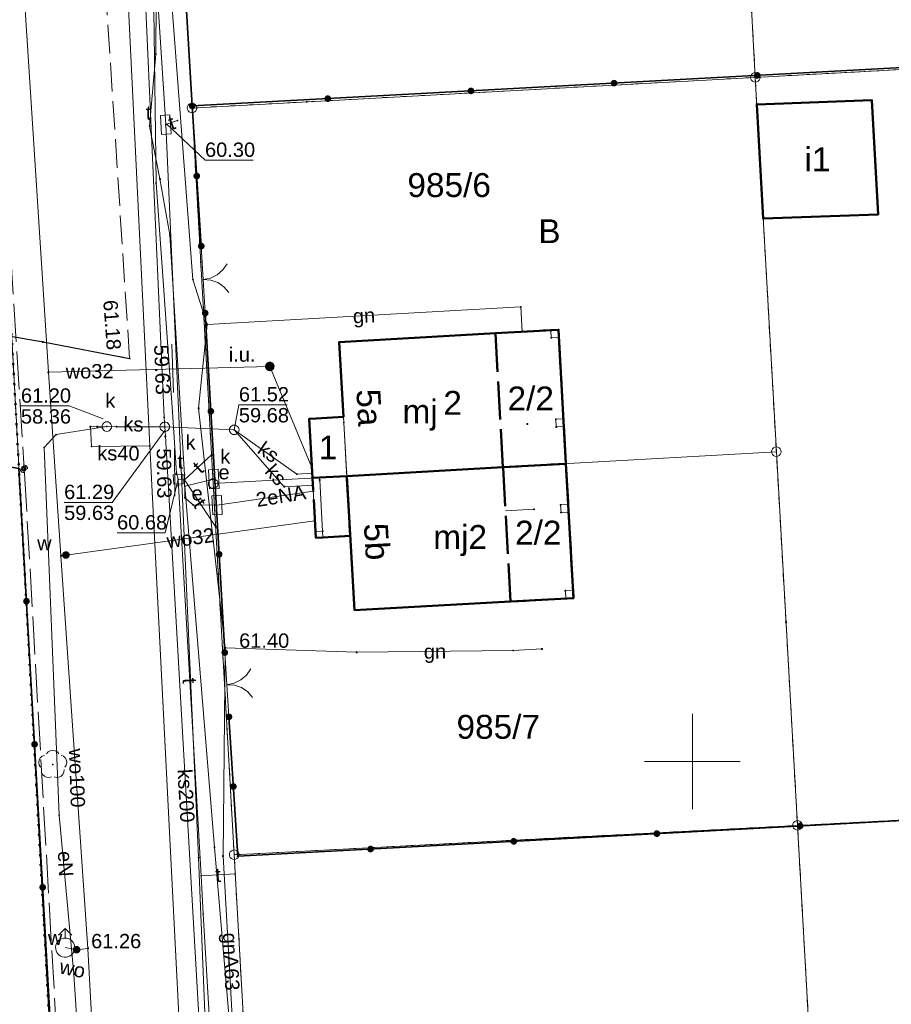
# Model space of a CAD drawing. Header units: millimetres. Extents: x 6421400 to 6424255, y 5791334 to 5793836.
# Tile 82 of 101: x 6422915 to 6422960, y 5792737 to 5792789. Entities that reach past the tile are written whole.
import ezdxf
from ezdxf.enums import TextEntityAlignment as Align

# ---------------------------------------------------------------- set-up
doc = ezdxf.new("R2010")
doc.units = ezdxf.units.MM
for name, pattern in [('KROPK2', [1, 0.05, -0.95]), ('PRZER1-1', [1, 0.5, -0.5]), ('PRZER3-1', [2, 1.5, -0.5]), ('PRZER4-1', [2.5, 2, -0.5])]:
    doc.linetypes.add(name, pattern=pattern)
doc.layers.get('0').update_dxf_attribs({"color": 252})
for name, color, linetype, lineweight in [('GEPADR_O', 252, 'Continuous', 18), ('GEPPGD', 252, 'Continuous', 18), ('GESBLO', 252, 'Continuous', 18), ('GESBLO_O', 252, 'Continuous', 18), ('GESBZN', 252, 'Continuous', 35), ('GESBZN_O', 252, 'Continuous', 35), ('GESBZO', 7, 'Continuous', 35), ('GESBZO_O', 252, 'Continuous', 35), ('GESDZI', 252, 'Continuous', 18), ('GESDZI_O', 252, 'Continuous', 18), ('GESIPP', 252, 'Continuous', 13), ('GESJAE', 252, 'Continuous', 35), ('GESUZY', 252, 'Continuous', 18), ('GESUZY_O', 252, 'Continuous', 18), ('GSLINN', 252, 'Continuous', 18), ('GSLKBR', 252, 'Continuous', 18), ('GSLKOG', 252, 'Continuous', 25), ('GSLKRW', 252, 'Continuous', 25), ('GSPPRB', 252, 'Continuous', 18), ('GSPRDL', 252, 'Continuous', 18), ('GSSKOA', 252, 'Continuous', 18), ('GULENN', 252, 'Continuous', 18), ('GULENN_O', 252, 'Continuous', 18), ('GULGNP', 252, 'Continuous', 18), ('GULGNP_O', 252, 'Continuous', 18), ('GULKSP', 252, 'Continuous', 18), ('GULKSP_O', 252, 'Continuous', 18), ('GULTPR', 252, 'Continuous', 18), ('GULTPR_O', 252, 'Continuous', 18), ('GULWOP', 252, 'Continuous', 18), ('GULWOP_O', 252, 'Continuous', 18), ('GUPESE', 252, 'Continuous', 18), ('GUPESE_O', 252, 'Continuous', 18), ('GUPKSD', 252, 'Continuous', 18), ('GUPKSD_O', 252, 'Continuous', 18), ('GUPTSD', 252, 'Continuous', 18), ('GUPTSD_O', 252, 'Continuous', 18), ('GUPWDT', 252, 'Continuous', 18), ('GZLENN', 252, 'Continuous', 18), ('GZPISL', 252, 'Continuous', 18), ('Ramka sekcyjna', 252, 'Continuous', 18)]:
    doc.layers.add(name, color=color, linetype=linetype, lineweight=lineweight)
for name, color, linetype in [('GSPWPN', 252, 'Continuous'), ('GSPWPS', 252, 'Continuous'), ('GSPWPS_O', 252, 'Continuous'), ('GUPKSH', 252, 'Continuous'), ('GUPKSH_O', 252, 'Continuous'), ('GUPTSH', 252, 'Continuous'), ('GUPTSH_O', 252, 'Continuous'), ('GUPWSH', 252, 'Continuous'), ('GUPWSH_O', 252, 'Continuous'), ('GUPWUI', 252, 'Continuous'), ('GUPWUI_O', 252, 'Continuous'), ('GUPWZA', 252, 'Continuous'), ('GUPWZA_O', 252, 'Continuous'), ('xref', 252, 'Continuous')]:
    doc.layers.add(name, color=color, linetype=linetype)
doc.styles.add('Arial', font='arial.ttf')

# ---------------------------------------------------------------- blocks, each defined once
blk = doc.blocks.new('GSPRDL1')
blk.add_hatch(color=0).paths.add_polyline_path([(-0.045, 0), (-0.042798, -0.013906), (-0.036406, -0.02645), (-0.02645, -0.036406), (-0.013906, -0.042798), (0, -0.045), (0.013906, -0.042798), (0.02645, -0.036406), (0.036406, -0.02645), (0.042798, -0.013906), (0.045, 0), (0.042798, 0.013906), (0.036406, 0.02645), (0.02645, 0.036406), (0.013906, 0.042798), (0, 0.045), (-0.013906, 0.042798), (-0.02645, 0.036406), (-0.036406, 0.02645), (-0.042798, 0.013906)])
at = {"color": 0}
for points in [[(-0.646351, 0.068773), (-0.677512, 0.194901), (-0.663766, 0.324092), (-0.606763, 0.440839), (-0.513345, 0.531129), (-0.394725, 0.584125), (-0.265141, 0.593465)], [(-0.134326, 0.635969), (-0.024001, 0.70458), (0.103115, 0.731429), (0.231763, 0.713292), (0.346501, 0.652348), (0.433559, 0.55591), (0.482485, 0.435555)], [(0.563333, 0.324277), (0.662679, 0.240553), (0.727494, 0.127956), (0.75, 0), (0.727494, -0.127956), (0.662679, -0.240553), (0.563333, -0.324277)], [(-0.265141, -0.593465), (-0.394725, -0.584125), (-0.513345, -0.531129), (-0.606763, -0.440839), (-0.663766, -0.324092), (-0.677512, -0.194901), (-0.646351, -0.068773)], [(0.482485, -0.435555), (0.433559, -0.55591), (0.346501, -0.652348), (0.231763, -0.713292), (0.103115, -0.731429), (-0.024001, -0.70458), (-0.134326, -0.635969)]]:
    blk.add_lwpolyline(points, dxfattribs=at)
blk = doc.blocks.new('GSLKOG2')
blk.add_hatch(color=0).paths.add_polyline_path([(0, 0.175), (-0.045293, 0.169037), (-0.0875, 0.151554), (-0.123744, 0.123744), (-0.151554, 0.0875), (-0.169037, 0.045293), (-0.175, 0), (-0.169037, -0.045293), (-0.151554, -0.0875), (-0.123744, -0.123744), (-0.0875, -0.151554), (-0.045293, -0.169037), (0, -0.175), (0.045293, -0.169037), (0.0875, -0.151554), (0.123744, -0.123744), (0.151554, -0.0875), (0.169037, -0.045293), (0.175, 0), (0.169037, 0.045293), (0.151554, 0.0875), (0.123744, 0.123744), (0.0875, 0.151554), (0.045293, 0.169037)])
blk = doc.blocks.new('GSLKOG1')
blk.add_hatch(color=0).paths.add_polyline_path([(0, 0.175), (-0.045293, 0.169037), (-0.0875, 0.151554), (-0.123744, 0.123744), (-0.151554, 0.0875), (-0.169037, 0.045293), (-0.175, 0), (-0.169037, -0.045293), (-0.151554, -0.0875), (-0.123744, -0.123744), (-0.0875, -0.151554), (-0.045293, -0.169037), (0, -0.175), (0.045293, -0.169037), (0.0875, -0.151554), (0.123744, -0.123744), (0.151554, -0.0875), (0.169037, -0.045293), (0.175, 0), (0.169037, 0.045293), (0.151554, 0.0875), (0.123744, 0.123744), (0.0875, 0.151554), (0.045293, 0.169037)])
blk = doc.blocks.new('GSLKBR1')
at = {"color": 0}
for points in [[(0, 0), (-0.051111, -0.388229), (-0.200962, -0.75), (-0.43934, -1.06066), (-0.75, -1.299038)], [(0.75, -1.299038), (0.43934, -1.06066), (0.200962, -0.75), (0.051111, -0.388229), (0, 0)]]:
    blk.add_lwpolyline(points, dxfattribs=at)
blk = doc.blocks.new('GSPWPN1')
blk.add_hatch(color=0).paths.add_polyline_path([(0, 0.045), (-0.011647, 0.043467), (-0.0225, 0.038971), (-0.03182, 0.03182), (-0.038971, 0.0225), (-0.043467, 0.011647), (-0.045, 0), (-0.043467, -0.011647), (-0.038971, -0.0225), (-0.03182, -0.03182), (-0.0225, -0.038971), (-0.011647, -0.043467), (0, -0.045), (0.011647, -0.043467), (0.0225, -0.038971), (0.03182, -0.03182), (0.038971, -0.0225), (0.043467, -0.011647), (0.045, 0), (0.043467, 0.011647), (0.038971, 0.0225), (0.03182, 0.03182), (0.0225, 0.038971), (0.011647, 0.043467)])
blk = doc.blocks.new('GSPWPS1')
blk.add_hatch(color=0).paths.add_polyline_path([(0, 0.045), (-0.011647, 0.043467), (-0.0225, 0.038971), (-0.03182, 0.03182), (-0.038971, 0.0225), (-0.043467, 0.011647), (-0.045, 0), (-0.043467, -0.011647), (-0.038971, -0.0225), (-0.03182, -0.03182), (-0.0225, -0.038971), (-0.011647, -0.043467), (0, -0.045), (0.011647, -0.043467), (0.0225, -0.038971), (0.03182, -0.03182), (0.038971, -0.0225), (0.043467, -0.011647), (0.045, 0), (0.043467, 0.011647), (0.038971, 0.0225), (0.03182, 0.03182), (0.0225, 0.038971), (0.011647, 0.043467)])
blk = doc.blocks.new('GUPKSH1')
blk.add_hatch(color=0).paths.add_polyline_path([(0, 0.045), (-0.011647, 0.043467), (-0.0225, 0.038971), (-0.03182, 0.03182), (-0.038971, 0.0225), (-0.043467, 0.011647), (-0.045, 0), (-0.043467, -0.011647), (-0.038971, -0.0225), (-0.03182, -0.03182), (-0.0225, -0.038971), (-0.011647, -0.043467), (0, -0.045), (0.011647, -0.043467), (0.0225, -0.038971), (0.03182, -0.03182), (0.038971, -0.0225), (0.043467, -0.011647), (0.045, 0), (0.043467, 0.011647), (0.038971, 0.0225), (0.03182, 0.03182), (0.0225, 0.038971), (0.011647, 0.043467)])
blk = doc.blocks.new('GUPTSH1')
blk.add_hatch(color=0).paths.add_polyline_path([(0, 0.045), (-0.011647, 0.043467), (-0.0225, 0.038971), (-0.03182, 0.03182), (-0.038971, 0.0225), (-0.043467, 0.011647), (-0.045, 0), (-0.043467, -0.011647), (-0.038971, -0.0225), (-0.03182, -0.03182), (-0.0225, -0.038971), (-0.011647, -0.043467), (0, -0.045), (0.011647, -0.043467), (0.0225, -0.038971), (0.03182, -0.03182), (0.038971, -0.0225), (0.043467, -0.011647), (0.045, 0), (0.043467, 0.011647), (0.038971, 0.0225), (0.03182, 0.03182), (0.0225, 0.038971), (0.011647, 0.043467)])
blk = doc.blocks.new('GUPWSH1')
blk.add_hatch(color=0).paths.add_polyline_path([(0, 0.045), (-0.011647, 0.043467), (-0.0225, 0.038971), (-0.03182, 0.03182), (-0.038971, 0.0225), (-0.043467, 0.011647), (-0.045, 0), (-0.043467, -0.011647), (-0.038971, -0.0225), (-0.03182, -0.03182), (-0.0225, -0.038971), (-0.011647, -0.043467), (0, -0.045), (0.011647, -0.043467), (0.0225, -0.038971), (0.03182, -0.03182), (0.038971, -0.0225), (0.043467, -0.011647), (0.045, 0), (0.043467, 0.011647), (0.038971, 0.0225), (0.03182, 0.03182), (0.0225, 0.038971), (0.011647, 0.043467)])
blk = doc.blocks.new('GUPWZA1')
blk.add_hatch(color=0).paths.add_polyline_path([(0, 0.2), (-0.051764, 0.193185), (-0.1, 0.173205), (-0.141421, 0.141421), (-0.173205, 0.1), (-0.193185, 0.051764), (-0.2, 0), (-0.193185, -0.051764), (-0.173205, -0.1), (-0.141421, -0.141421), (-0.1, -0.173205), (-0.051764, -0.193185), (0, -0.2), (0.051764, -0.193185), (0.1, -0.173205), (0.141421, -0.141421), (0.173205, -0.1), (0.193185, -0.051764), (0.2, 0), (0.193185, 0.051764), (0.173205, 0.1), (0.141421, 0.141421), (0.1, 0.173205), (0.051764, 0.193185)])
blk = doc.blocks.new('GUPWDT1')
at = {"color": 0}
blk.add_lwpolyline([(0.5, 0), (0.492404, -0.086824), (0.469846, -0.17101), (0.433013, -0.25), (0.383022, -0.321394), (0.321394, -0.383022), (0.25, -0.433013), (0.17101, -0.469846), (0.086824, -0.492404), (0, -0.5), (-0.086824, -0.492404), (-0.17101, -0.469846), (-0.25, -0.433013), (-0.32743, -0.377875), (-0.393027, -0.309079), (-0.444418, -0.229113), (-0.479746, -0.140866), (-0.497736, -0.047528), (-0.497736, 0.047528), (-0.479746, 0.140866), (-0.444418, 0.229113), (-0.393027, 0.309079), (-0.32743, 0.377875), (-0.25, 0.433013), (-0.163534, 0.4725), (-0.071157, 0.494911), (0.023791, 0.499434), (0.117879, 0.485906), (0.207708, 0.454816), (0.290028, 0.407288), (0.361867, 0.34504), (0.420627, 0.27032), (0.464184, 0.185831), (0.490964, 0.094626)], close=True, dxfattribs=at)
for points in [[(0.5, 0), (1, 0)], [(0.646447, 0.353553), (1, 0), (0.646447, -0.353553)]]:
    blk.add_lwpolyline(points, dxfattribs=at)
blk = doc.blocks.new('GUPWUI1')
blk.add_hatch(color=0).paths.add_polyline_path([(0, 0.25), (-0.064705, 0.241481), (-0.125, 0.216506), (-0.176777, 0.176777), (-0.216506, 0.125), (-0.241481, 0.064705), (-0.25, 0), (-0.241481, -0.064705), (-0.216506, -0.125), (-0.176777, -0.176777), (-0.125, -0.216506), (-0.064705, -0.241481), (0, -0.25), (0.064705, -0.241481), (0.125, -0.216506), (0.176777, -0.176777), (0.216506, -0.125), (0.241481, -0.064705), (0.25, 0), (0.241481, 0.064705), (0.216506, 0.125), (0.176777, 0.176777), (0.125, 0.216506), (0.064705, 0.241481)])
blk = doc.blocks.new('GUPKSD1_1')
at = {"color": 0}
blk.add_lwpolyline([(0.25, 0), (0.241481, -0.064705), (0.216506, -0.125), (0.176777, -0.176777), (0.125, -0.216506), (0.064705, -0.241481), (0, -0.25), (-0.064705, -0.241481), (-0.125, -0.216506), (-0.176777, -0.176777), (-0.216506, -0.125), (-0.241481, -0.064705), (-0.25, 0), (-0.241481, 0.064705), (-0.216506, 0.125), (-0.176777, 0.176777), (-0.125, 0.216506), (-0.064705, 0.241481), (0, 0.25), (0.064705, 0.241481), (0.125, 0.216506), (0.176777, 0.176777), (0.216506, 0.125), (0.241481, 0.064705)], close=True, dxfattribs=at)
blk = doc.blocks.new('GUPESE1')
at = {"color": 0}
blk.add_lwpolyline([(-0.5, -0.25), (-0.5, 0.25), (0.5, 0.25), (0.5, -0.25)], close=True, dxfattribs=at)
blk = doc.blocks.new('GUPTSD1_3')
at = {"color": 0}
blk.add_lwpolyline([(0.5, 0.25), (0.5, -0.25), (-0.5, -0.25), (-0.5, 0.25)], close=True, dxfattribs=at)
blk = doc.blocks.new('GUPTSD1_2')
at = {"color": 0}
blk.add_lwpolyline([(-0.25, 0.25), (-0.25, -0.25), (0.25, -0.25), (0.25, 0.25)], close=True, dxfattribs=at)
blk = doc.blocks.new('GZPISL1')
at = {"color": 0}
for points in [[(-0.2, 0), (-0.193185, 0.051764), (-0.173205, 0.1), (-0.141421, 0.141421), (-0.1, 0.173205), (-0.051764, 0.193185), (0, 0.2)], [(0.2, 0), (0.193185, -0.051764), (0.173205, -0.1), (0.141421, -0.141421), (0.1, -0.173205), (0.051764, -0.193185), (0, -0.2)]]:
    blk.add_lwpolyline(points, dxfattribs=at)
at = {"color": 7, "lineweight": 50, "true_color": 0xffffff}
blk.add_lwpolyline([(0, 0.1), (-0.030902, 0.095106), (-0.058779, 0.080902), (-0.080902, 0.058779), (-0.095106, 0.030902), (-0.1, 0), (-0.095106, -0.030902), (-0.080902, -0.058779), (-0.058779, -0.080902), (-0.030902, -0.095106), (0, -0.1), (0.030902, -0.095106), (0.058779, -0.080902), (0.080902, -0.058779), (0.095106, -0.030902), (0.1, 0), (0.095106, 0.030902), (0.080902, 0.058779), (0.058779, 0.080902), (0.030902, 0.095106)], close=True, dxfattribs=at)
blk = doc.blocks.new('GSPPRB0')
at = {"color": 0, "lineweight": 18}
blk.add_lwpolyline([(-0.007955, 0.0225), (0.007955, 0.0225), (0.0225, 0.007955), (0.0225, -0.007955), (0.007955, -0.0225), (-0.007955, -0.0225), (-0.0225, -0.007955), (-0.0225, 0.007955)], close=True, dxfattribs=at)
blk = doc.blocks.new('GEPPGD1_1')
at = {"color": 0}
blk.add_lwpolyline([(0.25, 0), (0.237764, -0.077254), (0.202254, -0.146946), (0.146946, -0.202254), (0.077254, -0.237764), (0, -0.25), (-0.077254, -0.237764), (-0.146946, -0.202254), (-0.202254, -0.146946), (-0.237764, -0.077254), (-0.25, 0), (-0.237764, 0.077254), (-0.202254, 0.146946), (-0.146946, 0.202254), (-0.077254, 0.237764), (0, 0.25), (0.077254, 0.237764), (0.146946, 0.202254), (0.202254, 0.146946), (0.237764, 0.077254)], close=True, dxfattribs=at)
blk = doc.blocks.new('GEPPGD1_2')
blk.add_hatch(color=0).paths.add_polyline_path([(-0.045, 0), (-0.042798, -0.013906), (-0.036406, -0.02645), (-0.02645, -0.036406), (-0.013906, -0.042798), (0, -0.045), (0.013906, -0.042798), (0.02645, -0.036406), (0.036406, -0.02645), (0.042798, -0.013906), (0.045, 0), (0.042798, 0.013906), (0.036406, 0.02645), (0.02645, 0.036406), (0.013906, 0.042798), (0, 0.045), (-0.013906, 0.042798), (-0.02645, 0.036406), (-0.036406, 0.02645), (-0.042798, 0.013906)])
blk = doc.blocks.new('G$CC51CC4AD')
at = {"layer": 'GESBLO', "linetype": 'Continuous', "lineweight": 18, "elevation": 10.26}
for points in [[(6422931.92, 5792764.938), (6422931.747, 5792768.033), (6422931.528, 5792771.948), (6422939.699, 5792772.409), (6422942.995, 5792772.594), (6422943.386, 5792765.585), (6422940.091, 5792765.399)], [(6422929.954, 5792767.925), (6422930.324, 5792767.949), (6422931.747, 5792768.033), (6422931.763, 5792767.742), (6422931.907, 5792765.158), (6422931.92, 5792764.938), (6422930.126, 5792764.838)]]:
    blk.add_lwpolyline(points, close=True, dxfattribs=at)
at = {"layer": 'GESBZN', "linetype": 'PRZER4-1', "lineweight": 50, "elevation": 10.26}
for points in [[(6422940.091, 5792765.399), (6422939.699, 5792772.409), (6422942.995, 5792772.594), (6422943.386, 5792765.585)], [(6422943.779, 5792758.552), (6422940.482, 5792758.37), (6422940.091, 5792765.399), (6422943.386, 5792765.585)], [(6422932.098, 5792761.814), (6422930.671, 5792761.73), (6422930.3, 5792761.707), (6422930.126, 5792764.838), (6422931.92, 5792764.938), (6422931.927, 5792764.808), (6422932.081, 5792762.125)]]:
    blk.add_lwpolyline(points, close=True, dxfattribs=at)
at = {"layer": 'GESBZO', "linetype": 'Continuous', "lineweight": 50, "elevation": 10.26}
for points in [[(6422959.393, 5792784.606), (6422959.718, 5792778.624), (6422953.702, 5792778.422), (6422953.365, 5792784.383)], [(6422931.92, 5792764.938), (6422930.496, 5792764.859), (6422930.126, 5792764.838), (6422929.954, 5792767.925), (6422930.324, 5792767.949), (6422931.747, 5792768.033), (6422931.528, 5792771.948), (6422939.699, 5792772.409), (6422942.995, 5792772.594), (6422943.386, 5792765.585), (6422940.091, 5792765.399)], [(6422932.321, 5792757.919), (6422931.92, 5792764.938), (6422940.091, 5792765.399), (6422943.386, 5792765.585), (6422943.779, 5792758.552), (6422940.482, 5792758.37)]]:
    blk.add_lwpolyline(points, close=True, dxfattribs=at)
at = {"layer": 'GESDZI', "linetype": 'Continuous', "lineweight": 18, "elevation": 10.3}
for points in [[(6422795.341, 5792905.438), (6422908.081, 5792885.793), (6422911.194, 5792830.604), (6422917.26, 5792719.89), (6422863.06, 5792716.73), (6422822.73, 5792724.17), (6422811.63, 5792724.79), (6422810.34, 5792698.25), (6422801.082, 5792696.382), (6422784.98, 5792698.5), (6422786.28, 5792726.3), (6422688.8, 5792730.98), (6422628.77, 5792742.38), (6422626.228, 5792743.45), (6422630.461, 5792804.26), (6422635.086, 5792870.721), (6422635.545, 5792889.65), (6422641.575, 5792889.501), (6422641.844, 5792899.611), (6422635.964, 5792905.63), (6422636.303, 5792918.88), (6422638.343, 5792930.71), (6422642.952, 5792933.93)], [(6422921.253, 5792829.964), (6422921.574, 5792824.324), (6422923.826, 5792784.195), (6422924.93, 5792764.546), (6422926.028, 5792745.126), (6422928.33, 5792704.407), (6422930.432, 5792667.178), (6422930.7, 5792662.85), (6422931.68, 5792645.92), (6422924.71, 5792645.76), (6422925.4, 5792633.4), (6422926.98, 5792605.35), (6422927.796, 5792589.549), (6422924.816, 5792589.219), (6422920.66, 5792661.95), (6422917.26, 5792719.89), (6422911.194, 5792830.604), (6422908.081, 5792885.793), (6422907.81, 5792890.473), (6422917.97, 5792887.063)], [(6422979.445, 5792787.217), (6422953.285, 5792785.796), (6422951.13, 5792826.1), (6422977, 5792827.57)], [(6422923.826, 5792784.195), (6422921.574, 5792824.324), (6422951.13, 5792826.1), (6422953.285, 5792785.796)], [(6422984.877, 5792748.178), (6422955.497, 5792746.657), (6422954.39, 5792766.208), (6422953.285, 5792785.796), (6422979.445, 5792787.217), (6422982.625, 5792787.397)], [(6422954.39, 5792766.208), (6422953.285, 5792785.796), (6422923.826, 5792784.195), (6422924.93, 5792764.546), (6422931.92, 5792764.938), (6422940.091, 5792765.399)], [(6422955.497, 5792746.657), (6422926.028, 5792745.126), (6422924.93, 5792764.546), (6422931.92, 5792764.938), (6422940.091, 5792765.399), (6422954.39, 5792766.208)], [(6422987.189, 5792707.739), (6422957.779, 5792706.078), (6422955.497, 5792746.657), (6422984.877, 5792748.178)], [(6422957.779, 5792706.078), (6422928.33, 5792704.407), (6422926.028, 5792745.126), (6422955.497, 5792746.657)]]:
    blk.add_lwpolyline(points, close=True, dxfattribs=at)
at = {"layer": 'GESIPP', "linetype": 'Continuous', "lineweight": 18, "elevation": 10.26}
for points in [[(6422942.596, 5792772.572), (6422942.618, 5792772.173), (6422943.018, 5792772.195), (6422942.995, 5792772.594)], [(6422942.856, 5792767.908), (6422942.878, 5792767.508), (6422943.278, 5792767.531), (6422943.256, 5792767.93)], [(6422943.106, 5792763.433), (6422943.128, 5792763.034), (6422943.527, 5792763.056), (6422943.505, 5792763.456)], [(6422930.282, 5792762.027), (6422930.656, 5792762.051), (6422930.671, 5792761.73), (6422930.3, 5792761.707)], [(6422943.356, 5792758.939), (6422943.379, 5792758.529), (6422943.779, 5792758.552), (6422943.756, 5792758.961)]]:
    blk.add_lwpolyline(points, close=True, dxfattribs=at)
at = {"layer": 'GESJAE', "linetype": 'KROPK2', "lineweight": 50, "elevation": 10.3}
for points in [[(6423006.455, 5792570.633), (6423008.574, 5792590.403), (6422993.894, 5792585.312), (6422941.465, 5792591.08), (6422934.755, 5792590.33), (6422927.796, 5792589.549), (6422924.816, 5792589.219), (6422920.66, 5792661.95), (6422917.26, 5792719.89), (6422911.194, 5792830.604)], [(6422840.351, 5792905.8), (6422907.81, 5792890.473), (6422908.081, 5792885.793), (6422911.194, 5792830.604), (6422917.26, 5792719.89), (6422920.66, 5792661.95), (6422924.816, 5792589.219), (6422926.976, 5792582.57)]]:
    blk.add_lwpolyline(points, dxfattribs=at)
at = {"layer": 'GESUZY', "linetype": 'PRZER1-1', "lineweight": 18, "elevation": 10.18}
for points in [[(6422750.482, 5792703.054), (6422711.322, 5792708.222), (6422624.574, 5792719.673), (6422626.228, 5792743.45), (6422630.461, 5792804.26), (6422635.086, 5792870.721), (6422635.545, 5792889.65), (6422641.575, 5792889.501), (6422641.844, 5792899.611), (6422635.964, 5792905.63), (6422636.303, 5792918.88), (6422638.343, 5792930.71), (6422642.952, 5792933.93), (6422691.625, 5792924.83), (6422795.341, 5792905.438), (6422908.081, 5792885.793), (6422911.194, 5792830.604), (6422917.26, 5792719.89), (6422810.34, 5792698.25), (6422801.082, 5792696.382)], [(6422930.432, 5792667.178), (6422934.74, 5792663.32), (6422930.7, 5792662.85), (6422931.68, 5792645.92), (6422924.71, 5792645.76), (6422925.4, 5792633.4), (6422926.98, 5792605.35), (6422927.796, 5792589.549), (6422924.816, 5792589.219), (6422920.66, 5792661.95), (6422917.26, 5792719.89), (6422911.194, 5792830.604), (6422908.081, 5792885.793), (6422907.81, 5792890.473), (6422917.97, 5792887.063), (6422921.253, 5792829.964), (6422922.673, 5792804.73), (6422923.826, 5792784.195), (6422925.427, 5792755.758), (6422926.028, 5792745.126), (6422928.33, 5792704.407)], [(6422953.285, 5792785.796), (6422951.13, 5792826.1), (6422921.574, 5792824.324), (6422921.253, 5792829.964), (6422922.673, 5792804.73), (6422923.826, 5792784.195)], [(6422953.285, 5792785.796), (6422979.445, 5792787.217), (6422977, 5792827.57), (6422951.13, 5792826.1)], [(6422954.896, 5792757.279), (6422955.497, 5792746.657), (6422984.877, 5792748.178), (6422984.267, 5792758.796), (6422982.625, 5792787.397), (6422979.445, 5792787.217), (6422953.285, 5792785.796)], [(6422925.427, 5792755.758), (6422926.028, 5792745.126), (6422955.497, 5792746.657), (6422954.896, 5792757.279), (6422953.285, 5792785.796), (6422923.826, 5792784.195)], [(6422955.497, 5792746.657), (6422957.779, 5792706.078), (6422987.189, 5792707.739), (6422984.877, 5792748.178)], [(6422955.497, 5792746.657), (6422926.028, 5792745.126), (6422928.33, 5792704.407), (6422957.779, 5792706.078)]]:
    blk.add_lwpolyline(points, close=True, dxfattribs=at)
at = {"layer": 'GSLINN', "linetype": 'Continuous', "lineweight": 18, "elevation": 10.3}
blk.add_lwpolyline([(6422930.496, 5792764.859), (6422930.504, 5792764.728), (6422930.656, 5792762.051), (6422930.282, 5792762.027), (6422930.126, 5792764.838)], close=True, dxfattribs=at)
at = {"layer": 'GSLKBR', "linetype": 'Continuous', "lineweight": 18, "elevation": 10.18}
for points in [[(6422924.513, 5792773.467), (6422924.308, 5792776.972)], [(6422925.757, 5792752.337), (6422925.538, 5792755.702)]]:
    blk.add_lwpolyline(points, dxfattribs=at)
at = {"layer": 'GSLKOG', "linetype": 'Continuous', "lineweight": 35, "elevation": 10.18}
for points in [[(6422922.132, 5792812.723), (6422923.832, 5792784.303)], [(6422982.95, 5792787.5), (6422923.832, 5792784.303)], [(6422923.832, 5792784.303), (6422924.308, 5792776.972)], [(6422924.513, 5792773.467), (6422925.538, 5792755.702)], [(6422921.55, 5792644.69), (6422918.952, 5792691.545), (6422914.771, 5792765.333), (6422903.923, 5792767.232)], [(6422925.757, 5792752.337), (6422926.214, 5792745.046), (6422985.05, 5792748.21)]]:
    blk.add_lwpolyline(points, dxfattribs=at)
at = {"layer": 'GSLKRW', "linetype": 'Continuous', "lineweight": 25, "elevation": 10.18}
blk.add_lwpolyline([(6422901.94, 5792829.929), (6422907.274, 5792829.501), (6422909.812, 5792828.254), (6422911.294, 5792826.706), (6422911.922, 5792824.934), (6422914, 5792801.298), (6422913.849, 5792798.52), (6422912.78, 5792796.409), (6422910.953, 5792794.442), (6422908.132, 5792793.353), (6422900.229, 5792792.778), (6422896.648, 5792775.308), (6422906.022, 5792773.705), (6422916.033, 5792771.952), (6422920.559, 5792771.088)], dxfattribs=at)
at = {"layer": 'GSSKOA', "linetype": 'PRZER3-1', "lineweight": 18, "elevation": 10.18}
blk.add_lwpolyline([(6422901.94, 5792829.929), (6422907.274, 5792829.501), (6422909.812, 5792828.254), (6422911.294, 5792826.706), (6422911.922, 5792824.934), (6422914, 5792801.298), (6422913.849, 5792798.52), (6422912.78, 5792796.409), (6422910.953, 5792794.442), (6422908.132, 5792793.353), (6422900.229, 5792792.778), (6422896.648, 5792775.308), (6422906.022, 5792773.705), (6422916.033, 5792771.952), (6422920.559, 5792771.088), (6422916.518, 5792833.363), (6422918.369, 5792849.764), (6422919.926, 5792850.116), (6422921.335, 5792862.594)], dxfattribs=at)
at = {"layer": 'GULENN', "linetype": 'Continuous', "lineweight": 18, "elevation": 10.18}
for points in [[(6422921.764, 5792823.784), (6422921.014, 5792823.734), (6422920.414, 5792823.134), (6422920.474, 5792817.464), (6422921.125, 5792808.794), (6422921.295, 5792800.704), (6422921.965, 5792792.625), (6422921.926, 5792787.015), (6422921.606, 5792783.245), (6422922.146, 5792780.485), (6422922.666, 5792777.555), (6422923.427, 5792764.995), (6422923.447, 5792763.805), (6422923.887, 5792763.425), (6422925.132, 5792763.414)], [(6422922.042, 5792660.867), (6422921.561, 5792678.487), (6422917.648, 5792738.875), (6422916.878, 5792747.195), (6422916.087, 5792766.435), (6422916.717, 5792767.105), (6422919.367, 5792767.525)], [(6422924.964, 5792764.776), (6422923.447, 5792764.403), (6422925.002, 5792745.509), (6422926.707, 5792725.551), (6422927.262, 5792704.534), (6422928.285, 5792691.581), (6422929.188, 5792691.431)], [(6422930.165, 5792764.14), (6422925.132, 5792763.414)]]:
    blk.add_lwpolyline(points, dxfattribs=at)
at = {"layer": 'GULGNP', "linetype": 'Continuous', "lineweight": 18, "elevation": 10.18}
for points in [[(6422930.232, 5792662.878), (6422928.887, 5792682.11), (6422927.74, 5792704.357), (6422925.448, 5792745.056), (6422925.563, 5792755.952), (6422924.167, 5792768.485), (6422924.613, 5792772.875), (6422923.866, 5792775.225), (6422922.746, 5792789.885), (6422920.437, 5792823.159), (6422920.874, 5792823.504), (6422920.743, 5792831.674), (6422924.832, 5792858.524), (6422928.361, 5792881.954), (6422929.13, 5792885.424), (6422930.733, 5792898.099)], [(6422924.613, 5792772.875), (6422941.025, 5792773.785), (6422941.096, 5792772.487)], [(6422941.721, 5792763.198), (6422940.218, 5792763.116)], [(6422925.563, 5792755.952), (6422932.441, 5792755.716), (6422940.625, 5792755.806), (6422942.127, 5792755.889)]]:
    blk.add_lwpolyline(points, dxfattribs=at)
at = {"layer": 'GULKSP', "linetype": 'Continuous', "lineweight": 18, "elevation": 10.18}
for points in [[(6422925.441, 5792881.974), (6422918.952, 5792849.764), (6422918.453, 5792831.554), (6422918.534, 5792811.584), (6422920.345, 5792792.665), (6422921.617, 5792766.515), (6422923.539, 5792728.846), (6422924.85, 5792703.446), (6422926.432, 5792665.727), (6422920.372, 5792665.637), (6422861.963, 5792658.075), (6422856.88, 5792656.87), (6422856.393, 5792656.755), (6422850.084, 5792655.865), (6422849.645, 5792650.054), (6422849.608, 5792649.555), (6422848.793, 5792649.406), (6422847.644, 5792649.495)], [(6422920.713, 5792847.684), (6422920.68, 5792847.18), (6422919.523, 5792831.504), (6422920.284, 5792811.594), (6422921.255, 5792792.575), (6422921.28, 5792792.08), (6422922.37, 5792768.01), (6422922.397, 5792767.515), (6422922.43, 5792767.02), (6422924.6, 5792729.4), (6422924.629, 5792728.896), (6422924.66, 5792728.4), (6422926.27, 5792703.517)], [(6422921.617, 5792766.515), (6422918.567, 5792766.485), (6422918.507, 5792767.525), (6422918.87, 5792767.52), (6422919.367, 5792767.525)], [(6422922.397, 5792767.515), (6422919.87, 5792767.52), (6422919.367, 5792767.525)], [(6422922.397, 5792767.515), (6422926.032, 5792767.357)], [(6422926.032, 5792767.357), (6422929.311, 5792765.036), (6422930.112, 5792765.082)], [(6422926.032, 5792767.357), (6422928.648, 5792764.378), (6422930.147, 5792764.46)]]:
    blk.add_lwpolyline(points, dxfattribs=at)
at = {"layer": 'GULTPR', "linetype": 'Continuous', "lineweight": 18, "elevation": 10.18}
for points in [[(6422902.261, 5792886.823), (6422915.411, 5792884.573), (6422914.331, 5792871.263), (6422913.951, 5792868.983), (6422924.691, 5792866.864), (6422919.133, 5792834.364), (6422922.45, 5792783.327)], [(6422923.11, 5792848.65), (6422922.86, 5792848.11), (6422922.37, 5792846), (6422921.92, 5792843.45), (6422920.83, 5792837.84), (6422920.28, 5792835.07), (6422919.91, 5792830), (6422920.21, 5792822.54), (6422920.47, 5792817.2), (6422920.66, 5792812.89), (6422921.78, 5792793.24), (6422921.94, 5792780.28), (6422922.8, 5792768.28), (6422923.01, 5792765.08), (6422923.106, 5792764.767), (6422923.11, 5792764.43), (6422924.3, 5792744.02), (6422924.41, 5792742.03), (6422925.42, 5792725.01), (6422926.78, 5792720.44), (6422926.96, 5792717.56), (6422928.24, 5792704.3)], [(6422922.45, 5792783.327), (6422923.066, 5792783.545)], [(6422922.45, 5792783.327), (6422924.168, 5792744.976), (6422925.65, 5792708.626), (6422928.372, 5792664.258), (6422930.332, 5792664.118)], [(6422924.85, 5792766.04), (6422923.43, 5792764.74)], [(6422925.06, 5792762.29), (6422923.43, 5792764.74), (6422923.106, 5792764.767)], [(6422923.43, 5792764.74), (6422923.106, 5792764.767)], [(6422926.08, 5792744.12), (6422924.3, 5792744.02)]]:
    blk.add_lwpolyline(points, dxfattribs=at)
at = {"layer": 'GULWOP', "linetype": 'Continuous', "lineweight": 18, "elevation": 10.18}
for points in [[(6422922.812, 5792655.618), (6422922.835, 5792657.922), (6422921.113, 5792690.278), (6422918.378, 5792740.225), (6422916.97, 5792760.767), (6422916.311, 5792770.367), (6422913.154, 5792819.174), (6422912.664, 5792823.564), (6422910.443, 5792847.683), (6422911.82, 5792857.74), (6422911.859, 5792857.986), (6422917.42, 5792898.433), (6422917.48, 5792898.853)], [(6422916.311, 5792770.367), (6422927.893, 5792770.672), (6422930.095, 5792765.387)], [(6422930.256, 5792762.588), (6422917.229, 5792760.806), (6422916.988, 5792760.77), (6422916.97, 5792760.767)], [(6422917.188, 5792740.265), (6422917.788, 5792740.155), (6422918.378, 5792740.225)]]:
    blk.add_lwpolyline(points, dxfattribs=at)
at = {"layer": 'GUPKSH_O', "linetype": 'Continuous', "lineweight": 13, "elevation": 10.8, "flags": 128}
for points in [[(6422922.76, 5792771.832), (6422922.854, 5792769.314)], [(6422919.172, 5792767.935), (6422917.394, 5792768.604), (6422914.874, 5792768.604)], [(6422926.032, 5792767.357), (6422926.275, 5792768.669), (6422928.795, 5792768.669)], [(6422922.412, 5792767.338), (6422919.653, 5792763.561), (6422917.133, 5792763.561)], [(6422922.899, 5792766.397), (6422922.932, 5792763.877)]]:
    blk.add_lwpolyline(points, dxfattribs=at)
at = {"layer": 'GUPTSH_O', "linetype": 'Continuous', "lineweight": 13, "elevation": 10.8, "flags": 128}
for points in [[(6422922.491, 5792783.369), (6422924.504, 5792781.467), (6422927.024, 5792781.467)], [(6422923.106, 5792764.767), (6422922.423, 5792761.969), (6422919.903, 5792761.969)]]:
    blk.add_lwpolyline(points, dxfattribs=at)
at = {"layer": 'GZLENN', "linetype": 'PRZER4-1', "lineweight": 18, "elevation": 10.18}
blk.add_lwpolyline([(6422913.109, 5792797.681), (6422914.339, 5792776.45), (6422915.034, 5792765.59), (6422915.049, 5792765.28), (6422915.065, 5792765.077), (6422917.031, 5792730.653), (6422917.063, 5792730.345), (6422917.061, 5792730.14), (6422919.027, 5792695.715), (6422919.049, 5792695.437), (6422919.057, 5792695.203), (6422920.985, 5792661.743), (6422921.005, 5792661.458)], dxfattribs=at)
at = {"layer": 'Ramka sekcyjna', "linetype": 'Continuous', "lineweight": 18, "elevation": 100, "flags": 128}
for points in [[(6422950, 5792750), (6422950, 5792752.5)], [(6422952.5, 5792750), (6422947.5, 5792750)], [(6422952.5, 5792750), (6422947.5, 5792750)], [(6422950, 5792750), (6422950, 5792747.5)]]:
    blk.add_lwpolyline(points, dxfattribs=at)
at = {"layer": 'GEPPGD', "linetype": 'Continuous', "lineweight": 18, "rotation": 90}
for name, p in [('GEPPGD1_1', (6422953.285, 5792785.796, 10.32)), ('GEPPGD1_1', (6422923.826, 5792784.195, 10.32)), ('GEPPGD1_1', (6422954.39, 5792766.208, 10.32)), ('GEPPGD1_2', (6422940.091, 5792765.399, 10.32)), ('GEPPGD1_2', (6422931.92, 5792764.938, 10.32)), ('GEPPGD1_1', (6422924.93, 5792764.546, 10.32)), ('GEPPGD1_1', (6422955.497, 5792746.657, 10.32)), ('GEPPGD1_1', (6422926.028, 5792745.126, 10.32))]:
    blk.add_blockref(name, p, dxfattribs=at)
at = {"layer": 'GSLKBR', "linetype": 'Continuous', "lineweight": 18}
for p, rotation in [((6422924.411, 5792775.219, 10.18), 93.36174684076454), ((6422925.648, 5792754.02, 10.18), 93.71416566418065)]:
    blk.add_blockref('GSLKBR1', p, dxfattribs=dict(at, rotation=rotation))
at = {"layer": 'GSLKOG', "linetype": 'Continuous', "lineweight": 25}
for name, p, rotation in [('GSLKOG2', (6422953.391, 5792785.901, 10.18), 183.0955679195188), ('GSLKOG2', (6422953.391, 5792785.901, 10.18), 183.0955679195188), ('GSLKOG2', (6422945.902, 5792785.496, 10.18), 183.0955679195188), ('GSLKOG2', (6422945.902, 5792785.496, 10.18), 183.0955679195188), ('GSLKOG2', (6422938.413, 5792785.091, 10.18), 183.0955679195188), ('GSLKOG2', (6422938.413, 5792785.091, 10.18), 183.0955679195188), ('GSLKOG2', (6422930.924, 5792784.686, 10.18), 183.0955679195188), ('GSLKOG2', (6422930.924, 5792784.686, 10.18), 183.0955679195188), ('GSLKOG1', (6422923.832, 5792784.303, 10.18), 273.7141660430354), ('GSLKOG1', (6422923.832, 5792784.303, 10.18), 273.4233266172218), ('GSLKOG1', (6422923.832, 5792784.303, 10.18), 183.0955679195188), ('GSLKOG2', (6422924.07, 5792780.637, 10.18), 273.7141660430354), ('GSLKOG2', (6422924.07, 5792780.637, 10.18), 273.7141660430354), ('GSLKOG1', (6422924.308, 5792776.972, 10.18), 273.7141660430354), ('GSLKOG1', (6422924.513, 5792773.467, 10.18), 273.3022988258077), ('GSLKOG2', (6422924.81, 5792768.328, 10.18), 273.3022988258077), ('GSLKOG2', (6422924.81, 5792768.328, 10.18), 273.3022988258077), ('GSLKOG2', (6422925.242, 5792760.841, 10.18), 273.3022988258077), ('GSLKOG2', (6422925.242, 5792760.841, 10.18), 273.3022988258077), ('GSLKOG2', (6422915.165, 5792758.39, 10.18), 93.24264547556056), ('GSLKOG2', (6422915.165, 5792758.39, 10.18), 93.24264547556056), ('GSLKOG1', (6422925.538, 5792755.702, 10.18), 273.3022988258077), ('GSLKOG1', (6422925.757, 5792752.337, 10.18), 273.583873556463), ('GSLKOG2', (6422915.589, 5792750.902, 10.18), 93.24264547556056), ('GSLKOG2', (6422915.589, 5792750.902, 10.18), 93.24264547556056), ('GSLKOG2', (6422925.985, 5792748.692, 10.18), 273.583873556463), ('GSLKOG2', (6422925.985, 5792748.692, 10.18), 273.583873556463), ('GSLKOG2', (6422948.143, 5792746.226, 10.18), 3.077769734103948), ('GSLKOG2', (6422948.143, 5792746.226, 10.18), 3.077769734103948), ('GSLKOG2', (6422955.632, 5792746.628, 10.18), 3.077769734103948), ('GSLKOG2', (6422955.632, 5792746.628, 10.18), 3.077769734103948), ('GSLKOG2', (6422940.653, 5792745.823, 10.18), 3.077769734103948), ('GSLKOG2', (6422940.653, 5792745.823, 10.18), 3.077769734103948), ('GSLKOG2', (6422933.164, 5792745.42, 10.18), 3.077769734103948), ('GSLKOG2', (6422933.164, 5792745.42, 10.18), 3.077769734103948), ('GSLKOG2', (6422916.013, 5792743.415, 10.18), 93.24264547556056), ('GSLKOG2', (6422916.013, 5792743.415, 10.18), 93.24264547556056)]:
    blk.add_blockref(name, p, dxfattribs=dict(at, rotation=rotation))
at = {"layer": 'GSPPRB', "linetype": 'Continuous', "lineweight": 18, "rotation": 90}
for p in [(6422921.926, 5792787.015, 10.28), (6422959.393, 5792784.606, 10.28), (6422923.832, 5792784.303, 10.28), (6422953.365, 5792784.383, 10.28), (6422923.066, 5792783.545, 10.28), (6422921.606, 5792783.245, 10.28), (6422922.146, 5792780.485, 10.28), (6422921.94, 5792780.28, 10.28), (6422953.702, 5792778.422, 10.28), (6422959.718, 5792778.624, 10.28), (6422922.666, 5792777.555, 10.28), (6422924.308, 5792776.972, 10.28), (6422923.866, 5792775.225, 10.28), (6422941.025, 5792773.785, 10.28), (6422924.513, 5792773.467, 10.28), (6422924.613, 5792772.875, 10.28), (6422939.699, 5792772.409, 10.28), (6422942.596, 5792772.572, 10.28), (6422942.618, 5792772.173, 10.28), (6422942.995, 5792772.594, 10.28), (6422943.018, 5792772.195, 10.28), (6422916.033, 5792771.952, 10.28), (6422931.528, 5792771.948, 10.28), (6422920.559, 5792771.088, 10.28), (6422916.311, 5792770.367, 10.28), (6422922.37, 5792768.01, 10.28), (6422922.8, 5792768.28, 10.28), (6422924.167, 5792768.485, 10.28), (6422931.747, 5792768.033, 10.28), (6422918.507, 5792767.525, 10.28), (6422918.87, 5792767.52, 10.28), (6422919.87, 5792767.52, 10.28), (6422929.954, 5792767.925, 10.28), (6422930.324, 5792767.949, 10.28), (6422931.763, 5792767.742, 10.28), (6422941.363, 5792767.666, 10.28), (6422942.856, 5792767.908, 10.28), (6422942.878, 5792767.508, 10.28), (6422943.256, 5792767.93, 10.28), (6422943.278, 5792767.531, 10.28), (6422916.717, 5792767.105, 10.28), (6422922.43, 5792767.02, 10.28), (6422918.567, 5792766.485, 10.28), (6422921.617, 5792766.515, 10.28), (6422916.087, 5792766.435, 10.28), (6422924.85, 5792766.04, 10.28), (6422943.386, 5792765.585, 10.28), (6422923.01, 5792765.08, 10.28), (6422923.427, 5792764.995, 10.28), (6422929.311, 5792765.036, 10.28), (6422930.095, 5792765.387, 10.28), (6422930.112, 5792765.082, 10.28), (6422931.907, 5792765.158, 10.28), (6422923.11, 5792764.43, 10.28), (6422923.43, 5792764.74, 10.28), (6422923.447, 5792764.403, 10.28), (6422930.126, 5792764.838, 10.28), (6422930.147, 5792764.46, 10.28), (6422930.496, 5792764.859, 10.28), (6422930.504, 5792764.728, 10.28), (6422931.927, 5792764.808, 10.28), (6422928.648, 5792764.378, 10.28), (6422930.165, 5792764.14, 10.28), (6422923.447, 5792763.805, 10.28), (6422923.887, 5792763.425, 10.28), (6422943.106, 5792763.433, 10.28), (6422943.505, 5792763.456, 10.28), (6422941.721, 5792763.198, 10.28), (6422943.128, 5792763.034, 10.28), (6422943.527, 5792763.056, 10.28), (6422930.256, 5792762.588, 10.28), (6422925.06, 5792762.29, 10.28), (6422930.282, 5792762.027, 10.28), (6422930.656, 5792762.051, 10.28), (6422932.081, 5792762.125, 10.28), (6422930.3, 5792761.707, 10.28), (6422930.671, 5792761.73, 10.28), (6422932.098, 5792761.814, 10.28), (6422916.97, 5792760.767, 10.28), (6422916.988, 5792760.77, 10.28), (6422943.356, 5792758.939, 10.28), (6422943.756, 5792758.961, 10.28), (6422940.482, 5792758.37, 10.28), (6422943.379, 5792758.529, 10.28), (6422943.779, 5792758.552, 10.28), (6422932.321, 5792757.919, 10.28), (6422954.896, 5792757.279, 10.28), (6422925.427, 5792755.758, 10.28), (6422925.538, 5792755.702, 10.28), (6422925.563, 5792755.952, 10.28), (6422932.441, 5792755.716, 10.28), (6422940.625, 5792755.806, 10.28), (6422942.127, 5792755.889, 10.28), (6422925.757, 5792752.337, 10.28), (6422916.878, 5792747.195, 10.28), (6422925.002, 5792745.509, 10.28), (6422924.168, 5792744.976, 10.28), (6422925.448, 5792745.056, 10.28), (6422926.214, 5792745.046, 10.28), (6422924.3, 5792744.02, 10.28), (6422926.08, 5792744.12, 10.28), (6422924.41, 5792742.03, 10.28), (6422918.378, 5792740.225, 10.28), (6422917.648, 5792738.875, 10.28)]:
    blk.add_blockref('GSPPRB0', p, dxfattribs=at)
at = {"layer": 'GSPRDL', "linetype": 'Continuous', "lineweight": 18, "rotation": 90}
blk.add_blockref('GSPRDL1', (6422916.54, 5792749.84, 10.12), dxfattribs=at)
at = {"layer": 'GSPWPN', "linetype": 'Continuous', "lineweight": 5, "rotation": 90}
blk.add_blockref('GSPWPN1', (6422929.818, 5792784.52, 10.2), dxfattribs=at)
at = {"layer": 'GSPWPS', "linetype": 'Continuous', "lineweight": 5, "rotation": 90}
for p in [(6422920.559, 5792771.088, 10.2), (6422925.538, 5792755.702, 10.2)]:
    blk.add_blockref('GSPWPS1', p, dxfattribs=at)
at = {"layer": 'GUPESE', "linetype": 'Continuous', "lineweight": 18}
for p, rotation in [((6422924.964, 5792764.776, 10.24), 273.4729959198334), ((6422925.132, 5792763.414, 10.24), 272.5760144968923)]:
    blk.add_blockref('GUPESE1', p, dxfattribs=dict(at, rotation=rotation))
at = {"layer": 'GUPKSD', "linetype": 'Continuous', "lineweight": 18, "rotation": 90}
for p in [(6422919.367, 5792767.525, 10.24), (6422922.397, 5792767.515, 10.24), (6422926.032, 5792767.357, 10.24)]:
    blk.add_blockref('GUPKSD1_1', p, dxfattribs=at)
at = {"layer": 'GUPKSH', "linetype": 'Continuous', "lineweight": 5, "rotation": 90}
for p in [(6422922.374, 5792768.014, 10.24), (6422918.867, 5792767.525, 10.24), (6422919.367, 5792767.525, 10.24), (6422919.867, 5792767.523, 10.24), (6422922.397, 5792767.515, 10.24), (6422922.426, 5792767.016, 10.24), (6422926.032, 5792767.357, 10.24)]:
    blk.add_blockref('GUPKSH1', p, dxfattribs=at)
at = {"layer": 'GUPTSD', "linetype": 'Continuous', "lineweight": 18}
for name, p, rotation in [('GUPTSD1_3', (6422922.45, 5792783.327, 10.24), 93.71856353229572), ('GUPTSD1_2', (6422923.106, 5792764.767, 10.24), 272.6579904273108)]:
    blk.add_blockref(name, p, dxfattribs=dict(at, rotation=rotation))
at = {"layer": 'GUPTSH', "linetype": 'Continuous', "lineweight": 5, "rotation": 90}
for p in [(6422922.45, 5792783.327, 10.24), (6422923.106, 5792764.767, 10.24)]:
    blk.add_blockref('GUPTSH1', p, dxfattribs=at)
at = {"layer": 'GUPWDT', "linetype": 'Continuous', "lineweight": 18, "rotation": 90}
blk.add_blockref('GUPWDT1', (6422917.188, 5792740.265, 10.24), dxfattribs=at)
at = {"layer": 'GUPWSH', "linetype": 'Continuous', "lineweight": 5, "rotation": 90}
blk.add_blockref('GUPWSH1', (6422917.788, 5792740.155, 10.24), dxfattribs=at)
at = {"layer": 'GUPWUI', "linetype": 'Continuous', "lineweight": 5, "rotation": 90}
blk.add_blockref('GUPWUI1', (6422927.893, 5792770.672, 10.24), dxfattribs=at)
at = {"layer": 'GUPWZA', "linetype": 'Continuous', "lineweight": 5}
for p, rotation in [((6422917.229, 5792760.806, 10.24), 90), ((6422917.788, 5792740.155, 10.24), 13.11038168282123)]:
    blk.add_blockref('GUPWZA1', p, dxfattribs=dict(at, rotation=rotation))
at = {"layer": 'GZPISL', "linetype": 'Continuous', "lineweight": 18, "rotation": 90}
blk.add_blockref('GZPISL1', (6422915.026, 5792765.32, 10.24), dxfattribs=at)
at = {"layer": 'GEPADR_O', "linetype": 'Continuous', "lineweight": 0, "style": 'Arial'}
for s, rotation, p in [('5a', 273.199, (6422932.473, 5792768.485, 10.8)), ('5b', 273.2742, (6422932.869, 5792761.471, 10.8))]:
    blk.add_text(s, height=1.25, rotation=rotation, dxfattribs=at).set_placement(p, align=Align.CENTER)
at = {"layer": 'GESBLO_O', "linetype": 'Continuous', "lineweight": 0, "style": 'Arial'}
for s, p in [('2', (6422937.457, 5792768.141, 10.8)), ('1', (6422930.937, 5792765.809, 10.8))]:
    blk.add_text(s, height=1.25, rotation=360, dxfattribs=at).set_placement(p, align=Align.CENTER)
at = {"layer": 'GESBZN_O', "linetype": 'Continuous', "lineweight": 0, "style": 'Arial'}
for p in [(6422941.543, 5792768.372, 10.8), (6422941.935, 5792761.352, 10.8)]:
    blk.add_text('2/2', height=1.25, rotation=360, dxfattribs=at).set_placement(p, align=Align.CENTER)
at = {"layer": 'GESBZO_O', "linetype": 'Continuous', "lineweight": 0, "style": 'Arial'}
for s, p in [('i1', (6422956.542, 5792780.884, 10.8)), ('mj', (6422935.756, 5792767.692, 10.8)), ('mj2', (6422937.849, 5792761.123, 10.8))]:
    blk.add_text(s, height=1.25, rotation=360, dxfattribs=at).set_placement(p, align=Align.CENTER)
at = {"layer": 'GESDZI_O', "linetype": 'Continuous', "lineweight": 0, "style": 'Arial'}
for s, p in [('985/6', (6422937.275, 5792779.538, 10.8)), ('985/7', (6422939.844, 5792751.191, 10.8))]:
    blk.add_text(s, height=1.25, rotation=360, dxfattribs=at).set_placement(p, align=Align.CENTER)
at = {"layer": 'GESUZY_O', "linetype": 'Continuous', "lineweight": 0, "style": 'Arial'}
blk.add_text('B', height=1.25, rotation=360, dxfattribs=at).set_placement((6422942.522, 5792777.125, 10.8), align=Align.CENTER)
at = {"layer": 'GSPWPS_O', "linetype": 'Continuous', "lineweight": 0, "style": 'Arial'}
blk.add_text('61.18', height=0.75, rotation=274.1947, dxfattribs=at).set_placement((6422919.37, 5792771.509, 10.8), align=Align.RIGHT)
blk.add_text('61.40', height=0.75, rotation=360, dxfattribs=at).set_placement((6422926.288, 5792755.952, 10.8))
at = {"layer": 'GULENN_O', "linetype": 'Continuous', "lineweight": 0, "style": 'Arial'}
for s, rotation, p in [('2eNA', 9.2658, (6422928.533, 5792763.526, 10.8)), ('eN', 272.6538, (6422916.835, 5792744.631, 10.8))]:
    blk.add_text(s, height=0.75, rotation=rotation, dxfattribs=at).set_placement(p, align=Align.CENTER)
at = {"layer": 'GULGNP_O', "linetype": 'Continuous', "lineweight": 0, "style": 'Arial'}
for s, rotation, p in [('gn', 3.1732, (6422932.839, 5792772.955, 10.8)), ('gn', 0.6315, (6422936.537, 5792755.386, 10.8)), ('gnA63', 272.3846, (6422925.501, 5792739.517, 10.8))]:
    blk.add_text(s, height=0.75, rotation=rotation, dxfattribs=at).set_placement(p, align=Align.CENTER)
at = {"layer": 'GULKSP_O', "linetype": 'Continuous', "lineweight": 0, "style": 'Arial'}
for s, rotation, p in [('ks', 358.7602, (6422920.751, 5792767.276, 10.8)), ('ks40', 359.5129, (6422919.971, 5792765.757, 10.8)), ('ks', 325.756, (6422927.619, 5792765.884, 10.8)), ('ks', 312.3417, (6422927.938, 5792764.754, 10.8)), ('ks200', 273.3013, (6422923.141, 5792748.188, 10.8))]:
    blk.add_text(s, height=0.75, rotation=rotation, dxfattribs=at).set_placement(p, align=Align.CENTER)
at = {"layer": 'GULTPR_O', "linetype": 'Continuous', "lineweight": 0, "style": 'Arial'}
for rotation, p in [(19.4496, (6422922.883, 5792783.083, 10.8)), (42.4739, (6422924.393, 5792765.113, 10.8)), (303.6361, (6422923.933, 5792763.307, 10.8)), (273.3368, (6422923.331, 5792754.203, 10.8)), (3.2155, (6422925.211, 5792743.696, 10.8))]:
    blk.add_text('t', height=0.75, rotation=rotation, dxfattribs=at).set_placement(p, align=Align.CENTER)
at = {"layer": 'GULWOP_O', "linetype": 'Continuous', "lineweight": 0, "style": 'Arial'}
for s, rotation, p in [('wo32', 0.4549, (6422918.471, 5792770.045, 10.8)), ('wo32', 7.7899, (6422923.793, 5792761.326, 10.8)), ('wo100', 271.9465, (6422917.434, 5792749.124, 10.8)), ('wo', 348.5605, (6422917.499, 5792738.79, 10.8))]:
    blk.add_text(s, height=0.75, rotation=rotation, dxfattribs=at).set_placement(p, align=Align.CENTER)
at = {"layer": 'GUPESE_O', "linetype": 'Continuous', "lineweight": 0, "style": 'Arial'}
for p in [(6422925.79, 5792764.764, 10.8), (6422924.382, 5792763.664, 10.8)]:
    blk.add_text('e', height=0.75, rotation=360, dxfattribs=at).set_placement(p, align=Align.RIGHT)
at = {"layer": 'GUPKSD_O', "linetype": 'Continuous', "lineweight": 0, "style": 'Arial'}
for p in [(6422919.813, 5792768.509, 10.8), (6422924.008, 5792766.326, 10.8), (6422925.824, 5792765.589, 10.8)]:
    blk.add_text('k', height=0.75, rotation=360, dxfattribs=at).set_placement(p, align=Align.RIGHT)
at = {"layer": 'GUPKSH_O', "linetype": 'Continuous', "lineweight": 0, "style": 'Arial'}
for s, rotation, p in [('59.63', 272.1358, (6422921.839, 5792771.798, 10.8)), ('61.52', 360, (6422926.275, 5792768.842, 10.8)), ('61.20', 360, (6422914.874, 5792768.777, 10.8)), ('58.36', 360, (6422914.874, 5792767.682, 10.8)), ('59.68', 360, (6422926.275, 5792767.747, 10.8)), ('59.63', 270.7534, (6422921.976, 5792766.385, 10.8)), ('61.29', 360, (6422917.133, 5792763.734, 10.8)), ('59.63', 360, (6422917.133, 5792762.639, 10.8))]:
    blk.add_text(s, height=0.75, rotation=rotation, dxfattribs=at).set_placement(p)
at = {"layer": 'GUPTSD_O', "linetype": 'Continuous', "lineweight": 0, "style": 'Arial'}
for p in [(6422921.7, 5792783.577, 10.8), (6422923.354, 5792765.325, 10.8)]:
    blk.add_text('t', height=0.75, rotation=360, dxfattribs=at).set_placement(p, align=Align.RIGHT)
at = {"layer": 'GUPTSH_O', "linetype": 'Continuous', "lineweight": 0, "style": 'Arial'}
for s, p in [('60.30', (6422924.504, 5792781.64, 10.8)), ('60.68', (6422919.903, 5792762.141, 10.8))]:
    blk.add_text(s, height=0.75, rotation=360, dxfattribs=at).set_placement(p)
at = {"layer": 'GUPWSH_O', "linetype": 'Continuous', "lineweight": 0, "style": 'Arial'}
blk.add_text('61.26', height=0.75, rotation=360, dxfattribs=at).set_placement((6422918.546, 5792740.23, 10.8))
at = {"layer": 'GUPWUI_O', "linetype": 'Continuous', "lineweight": 0, "style": 'Arial'}
blk.add_text('i.u.', height=0.75, rotation=360, dxfattribs=at).set_placement((6422927.143, 5792770.922, 10.8), align=Align.RIGHT)
at = {"layer": 'GUPWZA_O', "linetype": 'Continuous', "lineweight": 0, "style": 'Arial'}
for p in [(6422916.479, 5792761.056, 10.8), (6422917.038, 5792740.405, 10.8)]:
    blk.add_text('w', height=0.75, rotation=360, dxfattribs=at).set_placement(p, align=Align.RIGHT)

msp = doc.modelspace()

# ---------------------------------------------------------------- block references
at = {"layer": 'xref'}
msp.add_blockref('G$CC51CC4AD', (0, 0), dxfattribs=at)

doc.saveas('drawing.dxf')
